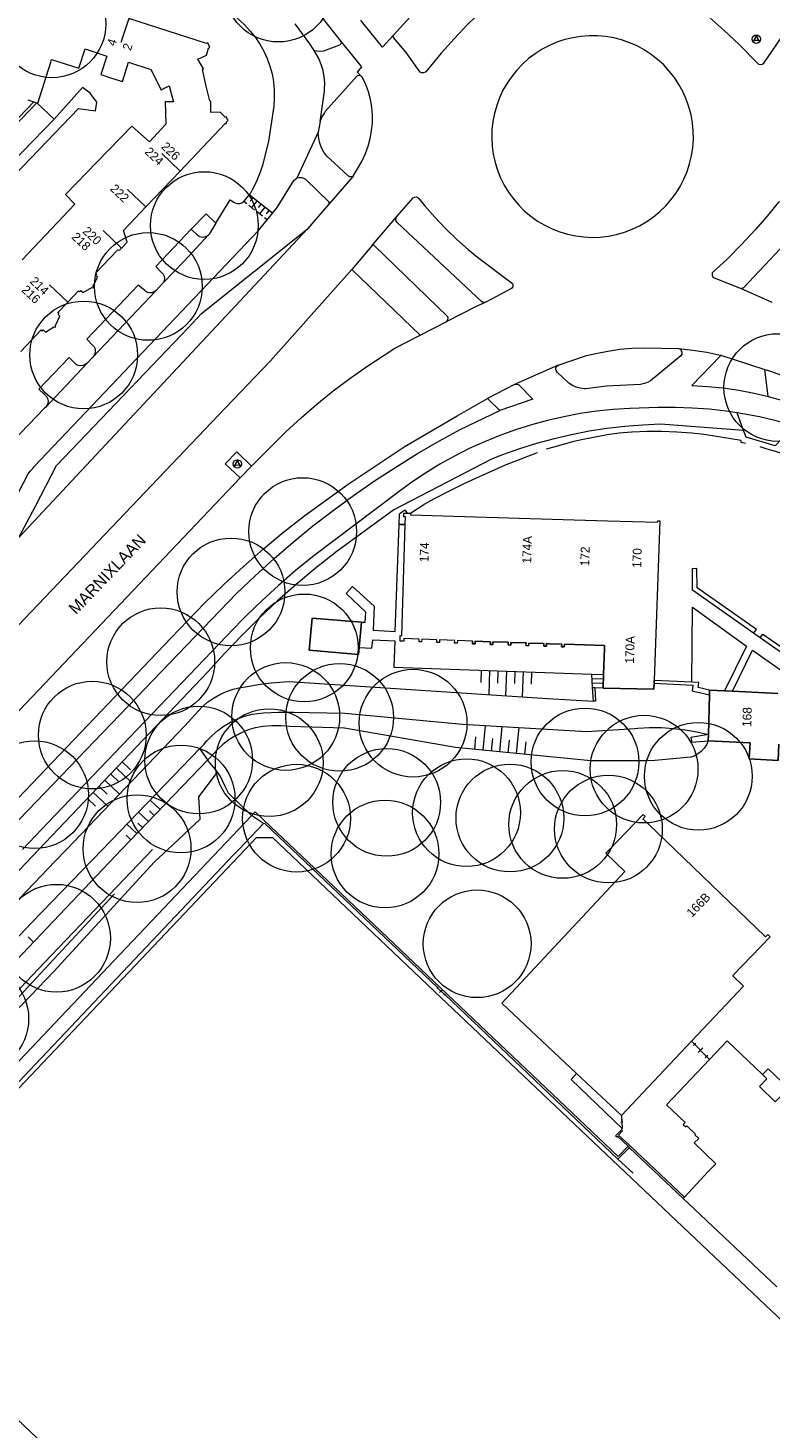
# Model space of a CAD drawing. Header units: metres. Extents: x 134994 to 136506, y 457393 to 459006.
# Tile 14 of 171: x 135112 to 135200, y 457731 to 457898. Entities that reach past the tile are written whole.
import ezdxf
from ezdxf.enums import TextEntityAlignment as Align

# ---------------------------------------------------------------- set-up
doc = ezdxf.new("R2010")
doc.units = ezdxf.units.M
for name, color, linetype, lineweight in [('B-WE-GR-BOOM-S', 250, 'Continuous', 13), ('B-WE-GW_TALUDLIJNEN', 251, 'Continuous', 5), ('B-WE-KG_BEBOUWING', 251, 'Continuous', 20), ('B-WE-KG_BEBOUWING TUSSENMUUR', 251, 'Continuous', 5), ('B-WE-KG_HUISNR', 251, 'Continuous', 5), ('B-WE-KG_ONDERGROND_REST', 251, 'Continuous', 5), ('B-WE-KG_STRAATNAAM', 251, 'Continuous', 5)]:
    doc.layers.add(name, color=color, linetype=linetype, lineweight=lineweight)
doc.styles.add('Styledgn000', font='dgn000.shx')

# ---------------------------------------------------------------- blocks, each defined once
blk = doc.blocks.new('SGR-BOOM_02')
blk.add_circle((0, 0), 6.4)

msp = doc.modelspace()

# ---------------------------------------------------------------- linework, layer by layer
at = {"layer": 'B-WE-GW_TALUDLIJNEN'}
for p, q in [((135165.36, 457821.31), (135165.31, 457819.85)), ((135165.36, 457821.31), (135165.31, 457819.85)), ((135166.36, 457821.27), (135166.26, 457818.41)), ((135166.36, 457821.27), (135166.26, 457818.41)), ((135167.36, 457821.24), (135167.31, 457819.78)), ((135167.36, 457821.24), (135167.31, 457819.78)), ((135168.36, 457821.2), (135168.26, 457818.27)), ((135168.36, 457821.2), (135168.26, 457818.27)), ((135169.36, 457821.17), (135169.31, 457819.71)), ((135169.36, 457821.17), (135169.31, 457819.71)), ((135170.36, 457821.13), (135170.25, 457818.14)), ((135170.36, 457821.13), (135170.25, 457818.14)), ((135171.36, 457821.09), (135171.3, 457819.64)), ((135171.36, 457821.09), (135171.3, 457819.64)), ((135165.6, 457811.79), (135165.88, 457814.73)), ((135165.6, 457811.79), (135165.88, 457814.73)), ((135167.59, 457811.6), (135167.88, 457814.62)), ((135167.59, 457811.6), (135167.88, 457814.62)), ((135164.6, 457811.89), (135164.75, 457813.39)), ((135164.6, 457811.89), (135164.75, 457813.39)), ((135166.59, 457811.7), (135166.74, 457813.2)), ((135166.59, 457811.7), (135166.74, 457813.2)), ((135168.58, 457811.5), (135168.73, 457813)), ((135168.58, 457811.5), (135168.73, 457813)), ((135169.58, 457811.41), (135169.88, 457814.5)), ((135169.58, 457811.41), (135169.88, 457814.5)), ((135170.57, 457811.31), (135170.72, 457812.81)), ((135170.57, 457811.31), (135170.72, 457812.81)), ((135122.06, 457809.67), (135123.8, 457808.02)), ((135122.06, 457809.67), (135123.8, 457808.02)), ((135122.64, 457800), (135131.94, 457809.67)), ((135122.64, 457800), (135131.94, 457809.67)), ((135122.74, 457810.4), (135123.71, 457809.48)), ((135122.74, 457810.4), (135123.71, 457809.48)), ((135120.68, 457808.22), (135122.41, 457806.57)), ((135120.68, 457808.22), (135122.41, 457806.57)), ((135121.37, 457808.95), (135122.33, 457808.03)), ((135121.37, 457808.95), (135122.33, 457808.03)), ((135119.3, 457806.77), (135121.03, 457805.13)), ((135119.3, 457806.77), (135121.03, 457805.13)), ((135119.99, 457807.5), (135120.95, 457806.58)), ((135119.99, 457807.5), (135120.95, 457806.58)), ((135118.61, 457806.05), (135119.57, 457805.14)), ((135118.61, 457806.05), (135119.57, 457805.14)), ((135126.54, 457804.05), (135125.97, 457804.59)), ((135126.54, 457804.05), (135125.97, 457804.59)), ((135127.23, 457804.77), (135126.07, 457805.88)), ((135127.23, 457804.77), (135126.07, 457805.88)), ((135127.92, 457805.49), (135127.35, 457806.04)), ((135127.92, 457805.49), (135127.35, 457806.04)), ((135124.46, 457801.89), (135123.29, 457803)), ((135124.46, 457801.89), (135123.29, 457803)), ((135125.15, 457802.61), (135124.59, 457803.14)), ((135125.15, 457802.61), (135124.59, 457803.14)), ((135125.85, 457803.33), (135124.68, 457804.44)), ((135125.85, 457803.33), (135124.68, 457804.44)), ((135123.77, 457801.16), (135123.21, 457801.69)), ((135123.77, 457801.16), (135123.21, 457801.69)), ((135044.35, 457717.48), (135122.64, 457800)), ((135112.21, 457789), (135111.57, 457789.61))]:
    msp.add_line(p, q, dxfattribs=at)
at = {"layer": 'B-WE-GW_TALUDLIJNEN', "flags": 128}
for points in [[(135192.34, 457812.91), (135192.12, 457812.45), (135191.84, 457812.03), (135191.5, 457811.66), (135191.1, 457811.35), (135190.66, 457811.1), (135190.27, 457810.96), (135185.99, 457810.56), (135184.95, 457810.53), (135178.39, 457810.55), (135162.33, 457812.11), (135149.12, 457814.43), (135142.65, 457814.63), (135141.58, 457814.7), (135140.51, 457814.69), (135139.45, 457814.6), (135138.53, 457814.45), (135137.7, 457814.2), (135136.89, 457813.88), (135136.12, 457813.48), (135135.38, 457813.01), (135134.7, 457812.48), (135134.06, 457811.89), (135133.65, 457811.45), (135132.89, 457810.65)], [(135192.34, 457812.91), (135192.12, 457812.45), (135191.84, 457812.03), (135191.5, 457811.66), (135191.1, 457811.35), (135190.66, 457811.1), (135190.27, 457810.96), (135185.99, 457810.56), (135184.95, 457810.53), (135178.39, 457810.55), (135162.33, 457812.11), (135149.12, 457814.43), (135142.65, 457814.63), (135141.58, 457814.7), (135140.51, 457814.69), (135139.45, 457814.6), (135138.53, 457814.45), (135137.7, 457814.2), (135136.89, 457813.88), (135136.12, 457813.48), (135135.38, 457813.01), (135134.7, 457812.48), (135134.06, 457811.89), (135133.65, 457811.45), (135132.89, 457810.65)], [(135132.89, 457810.65), (135131.94, 457809.67)], [(135132.89, 457810.65), (135131.94, 457809.67)]]:
    msp.add_lwpolyline(points, dxfattribs=at)
at = {"layer": 'B-WE-KG_BEBOUWING', "flags": 128}
for points in [[(135110.68, 457859.17), (135113.1, 457861.72), (135113.24, 457861.57), (135113.36, 457861.73), (135113.61, 457861.47), (135114.63, 457862.08), (135114.81, 457862.06), (135114.81, 457862.26), (135115.34, 457863.35), (135115.11, 457863.57), (135115.23, 457863.7), (135115.1, 457863.8), (135116.27, 457865.02), (135117.55, 457866.36), (135117.67, 457866.25), (135117.84, 457866.41), (135118.09, 457866.17), (135119.13, 457866.78), (135119.32, 457866.74), (135119.3, 457866.93), (135119.8, 457867.98), (135119.58, 457868.21), (135119.72, 457868.36), (135119.59, 457868.49), (135122.23, 457871.24), (135122.41, 457871.21), (135122.64, 457871.45), (135123.31, 457872.16), (135122.89, 457873.52), (135125.55, 457876.33), (135129.61, 457880.6), (135134.96, 457886.26), (135135.14, 457886.23), (135135.14, 457886.45), (135135.32, 457886.66), (135135.15, 457886.81), (135135.16, 457887.01), (135134.98, 457886.99), (135134.37, 457887.6), (135133.28, 457887.57), (135133.27, 457888.91), (135133.13, 457888.94), (135132.72, 457890.7), (135132.26, 457892.68), (135132.37, 457892.73), (135131.73, 457893.91), (135132.76, 457894.37), (135132.98, 457895.2), (135133.15, 457895.26), (135132.9, 457895.84), (135132.75, 457895.76), (135123.51, 457898.73)], [(135111.52, 457889.06), (135112.23, 457888.83), (135112.71, 457888.67), (135114.24, 457893.53), (135114.35, 457893.87), (135117.6, 457892.81), (135118.33, 457895.1), (135120.9, 457894.26), (135120.19, 457892.05), (135121.35, 457891.67), (135122.76, 457891.22), (135123.49, 457893.52), (135126.15, 457892.65), (135127.36, 457890.25), (135128.3, 457890.72), (135128.56, 457889.82), (135128.84, 457888.84), (135127.85, 457888.84), (135127.92, 457886.18), (135125.98, 457884.07), (135123.87, 457885.93), (135119.78, 457881.71), (135116.01, 457877.81), (135117.09, 457876.68), (135110.84, 457870.05)], [(135164.34, 457824.77), (135162.54, 457824.83), (135162.52, 457824.51), (135162.22, 457824.52), (135162.23, 457824.84), (135160.42, 457824.91), (135160.4, 457824.59), (135160.1, 457824.6), (135160.11, 457824.92), (135158.31, 457824.98), (135158.3, 457824.66), (135157.99, 457824.67), (135158, 457824.99), (135156.18, 457825.06), (135156.17, 457824.75), (135155.74, 457824.75), (135155.76, 457825.41), (135155.96, 457825.4), (135156.35, 457838.61), (135156.38, 457839.51), (135156.18, 457839.51), (135156.19, 457839.96), (135156.58, 457839.95), (135156.96, 457839.94), (135156.96, 457839.76), (135164.7, 457839.52), (135173.81, 457839.25), (135180.37, 457839.05), (135186.33, 457838.87), (135186.34, 457839.04), (135186.58, 457839.04), (135185.92, 457820.08), (135185.9, 457819.76), (135185.92, 457820.08)], [(135180.6, 457800), (135184.59, 457804.15), (135184.84, 457803.91), (135184.58, 457803.63), (135184.84, 457803.91), (135184.59, 457804.15), (135180.6, 457800), (135180.16, 457799.55), (135182.43, 457797.37), (135167.82, 457781.73), (135176.7, 457773.39), (135182.03, 457768.39), (135190.36, 457777.23), (135196.53, 457783.75), (135195.24, 457785), (135195.3, 457785.07), (135199.69, 457789.63), (135199.41, 457789.89), (135199.15, 457789.62), (135188.35, 457800), (135186.18, 457802.09), (135184.58, 457803.63), (135186.18, 457802.09), (135188.35, 457800)], [(135201.87, 457771.66), (135199.45, 457773.95), (135198.78, 457773.27), (135194.57, 457777.29), (135192.48, 457775.07), (135187.38, 457769.67), (135189.58, 457767.56), (135189.35, 457767.34), (135189.67, 457767.05), (135189.8, 457767.16), (135190.82, 457766.18), (135190.74, 457766.11), (135191.21, 457765.66), (135190.66, 457765.15), (135193.22, 457762.66), (135192.38, 457761.77), (135189.51, 457758.7), (135189.37, 457758.55), (135200.47, 457748.05)], [(135201.87, 457771.66), (135201.58, 457771.36), (135200.3, 457770.03), (135198.42, 457771.83), (135199.31, 457772.76), (135198.78, 457773.27)]]:
    msp.add_lwpolyline(points, dxfattribs=at)
for points in [[(135110.91, 457882.87), (135108.92, 457880.81), (135106.91, 457882.76), (135108.92, 457884.85), (135112.61, 457888.7), (135114.67, 457886.75)], [(135151.15, 457826.99), (135145.31, 457827.47), (135144.94, 457823.69), (135150.78, 457823.15), (135150.86, 457824), (135150.78, 457823.15), (135144.94, 457823.69), (135145.31, 457827.47)], [(135173.48, 457824.45), (135173.12, 457824.46), (135173.11, 457824.14), (135172.8, 457824.15), (135172.81, 457824.47), (135171.01, 457824.53), (135171, 457824.21), (135170.69, 457824.22), (135170.7, 457824.54), (135168.89, 457824.61), (135168.88, 457824.29), (135168.57, 457824.3), (135168.58, 457824.62), (135166.77, 457824.68), (135166.76, 457824.36), (135166.45, 457824.37), (135166.46, 457824.69), (135164.65, 457824.76), (135164.64, 457824.44), (135164.33, 457824.45), (135164.34, 457824.77), (135164.33, 457824.45), (135164.64, 457824.44), (135164.65, 457824.76), (135166.46, 457824.69), (135166.45, 457824.37), (135166.76, 457824.36), (135166.77, 457824.68), (135168.58, 457824.62), (135168.57, 457824.3), (135168.88, 457824.29), (135168.89, 457824.61), (135170.7, 457824.54), (135170.69, 457824.22), (135171, 457824.21), (135171.01, 457824.53), (135172.81, 457824.47), (135172.8, 457824.15), (135173.11, 457824.14), (135173.12, 457824.46), (135173.48, 457824.45), (135174.93, 457824.4), (135174.92, 457824.07), (135175.24, 457824.06), (135175.25, 457824.38), (135180.03, 457824.22), (135175.25, 457824.38), (135175.24, 457824.06), (135174.92, 457824.07), (135174.93, 457824.4)], [(135179.86, 457819.22), (135179.86, 457819.17), (135185.88, 457819.04), (135185.9, 457819.76), (135185.88, 457819.04), (135179.86, 457819.17)], [(135200.63, 457810.58), (135197.2, 457810.76), (135197.3, 457812.67), (135197.2, 457810.76), (135200.63, 457810.58), (135200.73, 457812.51)]]:
    msp.add_lwpolyline(points, close=True, dxfattribs=at)
at = {"layer": 'B-WE-KG_BEBOUWING'}
for points in [[(135150.86, 457824), (135151.15, 457826.99)], [(135180.02, 457823.89), (135179.91, 457820.8), (135179.86, 457819.22), (135179.91, 457820.8), (135180.02, 457823.89), (135180.03, 457824.22)]]:
    msp.add_lwpolyline(points, close=True, dxfattribs=at)
msp.add_lwpolyline([(135200.61, 457818.55), (135195.23, 457818.8), (135194.28, 457818.85), (135192.5, 457818.93), (135192.48, 457818.35), (135192.36, 457813.65), (135192.34, 457812.91), (135197.3, 457812.67), (135192.34, 457812.91), (135192.36, 457813.65), (135192.48, 457818.35), (135192.5, 457818.93), (135194.28, 457818.85), (135195.23, 457818.8), (135200.61, 457818.55)], dxfattribs=at)
at = {"layer": 'B-WE-KG_BEBOUWING TUSSENMUUR'}
for p, q in [((135123.51, 457898.73), (135122.59, 457895.88)), ((135129.61, 457880.6), (135127.43, 457882.67)), ((135125.55, 457876.33), (135123.38, 457878.39)), ((135122.64, 457871.45), (135120.46, 457873.52)), ((135116.27, 457865.02), (135114.09, 457867.09))]:
    msp.add_line(p, q, dxfattribs=at)
at = {"layer": 'B-WE-KG_ONDERGROND_REST'}
for p, q in [((135146.47, 457898.81), (135148.74, 457895.96)), ((135146.24, 457886.48), (135146.02, 457885.23)), ((135146.02, 457885.23), (135143.49, 457879.74)), ((135150.15, 457880.01), (135147.31, 457876.7)), ((135140.61, 457875.55), (135137.8, 457877.78)), ((135137.53, 457876.71), (135137.18, 457876.99)), ((135138.46, 457875.97), (135137.76, 457876.53)), ((135138.27, 457877.41), (135137.95, 457877.02)), ((135138.73, 457877.04), (135138.11, 457876.25)), ((135139.2, 457876.66), (135138.89, 457876.27)), ((135139.67, 457876.29), (135139.05, 457875.51)), ((135147.28, 457876.66), (135144.75, 457873.72)), ((135147.31, 457876.7), (135147.28, 457876.66)), ((135139.4, 457875.23), (135138.7, 457875.79)), ((135139.98, 457874.77), (135139.63, 457875.05)), ((135140.14, 457875.92), (135139.82, 457875.53)), ((135152.37, 457871.72), (135155.35, 457875.18)), ((135110.46, 457837.06), (135144.75, 457873.72)), ((135152.37, 457871.72), (135149.99, 457868.91)), ((135158.14, 457861.12), (135149.99, 457868.91)), ((135119.25, 457858.5), (135126.76, 457866.42)), ((135127.49, 457867.22), (135126.76, 457866.42)), ((135127.58, 457867.33), (135127.49, 457867.22)), ((135196.26, 457866.64), (135196.24, 457866.65)), ((135196.26, 457866.64), (135199.88, 457865.01)), ((135158.14, 457861.12), (135161.3, 457862.74)), ((135119.25, 457858.5), (135118.56, 457857.78)), ((135193.97, 457858.68), (135199.07, 457857.04)), ((135113.62, 457852.51), (135118.56, 457857.78)), ((135174.5, 457857.55), (135169.32, 457855.24)), ((135199.46, 457853.83), (135199.07, 457857.04)), ((135169.32, 457855.24), (135166.12, 457853.56)), ((135167.57, 457852.14), (135166.12, 457853.56)), ((135171.52, 457853.49), (135167.57, 457852.14)), ((135199.46, 457853.83), (135201.04, 457853.4)), ((135196.52, 457849.77), (135195.76, 457851.88)), ((135136.76, 457844.14), (135138.1, 457845.55)), ((135155.61, 457838.6), (135155.66, 457839.89)), ((135156.34, 457840.32), (135155.66, 457839.89)), ((135156.34, 457840.32), (135156.58, 457839.95)), ((135156.35, 457838.61), (135155.61, 457838.6)), ((135155.8, 457838.57), (135155.8, 457838.64)), ((135155.8, 457838.6), (135156.17, 457838.61)), ((135155.98, 457838.53), (135155.98, 457838.68)), ((135156.17, 457838.57), (135156.17, 457838.65)), ((135190.79, 457833.35), (135190.45, 457833.37)), ((135190.79, 457833.35), (135190.45, 457833.37)), ((135198.52, 457825.14), (135197.72, 457825.7)), ((135198.52, 457825.14), (135197.72, 457825.7)), ((135178.61, 457819.26), (135178.53, 457820.84)), ((135178.53, 457820.84), (135179.91, 457820.8)), ((135178.61, 457819.26), (135178.53, 457820.84)), ((135178.53, 457820.84), (135179.91, 457820.8)), ((135178.56, 457820.32), (135179.89, 457820.27)), ((135178.56, 457820.32), (135179.89, 457820.27)), ((135178.58, 457819.79), (135179.88, 457819.75)), ((135178.58, 457819.79), (135179.88, 457819.75)), ((135190.37, 457819.87), (135185.92, 457820.08)), ((135190.37, 457819.87), (135185.92, 457820.08)), ((135178.7, 457817.62), (135178.61, 457819.26)), ((135178.61, 457819.26), (135178.87, 457819.25)), ((135178.7, 457817.62), (135178.61, 457819.26)), ((135178.61, 457819.26), (135178.87, 457819.25)), ((135178.87, 457819.25), (135179.86, 457819.22)), ((135178.87, 457819.25), (135179.86, 457819.22)), ((135192.48, 457818.35), (135190.43, 457818.8)), ((135192.48, 457818.35), (135190.43, 457818.8)), ((135133.79, 457809.55), (135133, 457810.49)), ((135133.79, 457809.55), (135133, 457810.49)), ((135134.88, 457807.63), (135134.41, 457808.69)), ((135134.88, 457807.63), (135134.41, 457808.69)), ((135121.83, 457794.73), (135103.26, 457774.78)), ((135160.09, 457783.49), (135160.25, 457783.66)), ((135160.17, 457783.57), (135161.02, 457782.77)), ((135160.17, 457783.57), (135161.02, 457782.78)), ((135160.43, 457783), (135160.75, 457783.34)), ((135160.94, 457782.69), (135161.1, 457782.86)), ((135190.36, 457777.23), (135192.48, 457775.07)), ((135190.57, 457776.73), (135190.86, 457777.01)), ((135190.71, 457776.87), (135192.12, 457775.43)), ((135191.13, 457775.87), (135191.71, 457776.43)), ((135191.98, 457775.29), (135192.27, 457775.57)), ((135182.03, 457768.39), (135182.12, 457766.86)), ((135181.97, 457767.62), (135182.18, 457767.63)), ((135182.01, 457767.89), (135182.11, 457767.89)), ((135182.02, 457766.71), (135182.12, 457766.86)), ((135182.02, 457766.71), (135182.16, 457766.57)), ((135182.04, 457767.36), (135182.14, 457767.36)), ((135182.06, 457767.89), (135182.09, 457767.36))]:
    msp.add_line(p, q, dxfattribs=at)
at = {"layer": 'B-WE-KG_ONDERGROND_REST', "flags": 128}
for points in [[(135190.52, 457908.04), (135185.59, 457904.56), (135185.56, 457904.31), (135185.62, 457904.1), (135185.74, 457903.93), (135186.58, 457903.36), (135188.71, 457901.85), (135190.6, 457900.39), (135192.44, 457898.87), (135194.23, 457897.29), (135195.97, 457895.66), (135198.27, 457893.33), (135198.36, 457893.29), (135198.56, 457893.26), (135198.76, 457893.31), (135198.92, 457893.43), (135202.23, 457898.2)], [(135117.08, 457906.63), (135134.89, 457899.66), (135135.49, 457899.4), (135136.05, 457899.07), (135136.23, 457898.93), (135137.29, 457897.91), (135137.95, 457897.22), (135138.55, 457896.47), (135139.09, 457895.68), (135139.56, 457894.84), (135139.96, 457893.97), (135140.28, 457893.07), (135140.53, 457892.14), (135140.7, 457891.2), (135140.79, 457890.24), (135140.8, 457889.28), (135140.73, 457888.32), (135140.11, 457884.13), (135139.38, 457881.24), (135139.05, 457880.25), (135138.65, 457879.28), (135138.18, 457878.35), (135137.92, 457877.91)], [(135164.75, 457907.32), (135169.85, 457904.01), (135169.91, 457903.88), (135169.93, 457903.69), (135169.87, 457903.51), (135169.74, 457903.36), (135168.88, 457902.66), (135167.11, 457901.16), (135165.4, 457899.6), (135163.75, 457897.99), (135162.16, 457896.32), (135160.62, 457894.6), (135158.8, 457892.38), (135158.72, 457892.33), (135158.52, 457892.26), (135158.31, 457892.26), (135158.11, 457892.34), (135156.46, 457894.68), (135154.94, 457896.48), (135154.9, 457896.63), (135154.95, 457896.75)], [(135154.95, 457896.75), (135164.51, 457907.28), (135164.62, 457907.34), (135164.75, 457907.32)], [(135145.55, 457894.92), (135145.03, 457895.72), (135143.27, 457898.08)], [(135154.95, 457896.75), (135153.65, 457895.31), (135151.32, 457898.19), (135151.09, 457898.54)], [(135169.62, 457892.6), (135169, 457891.84), (135168.45, 457891.04), (135167.96, 457890.19), (135167.55, 457889.3), (135167.21, 457888.38), (135166.95, 457887.44), (135166.76, 457886.48), (135166.65, 457885.51), (135166.63, 457884.53), (135166.68, 457883.55), (135166.81, 457882.59), (135167.02, 457881.63), (135167.31, 457880.7), (135167.67, 457879.79), (135168.11, 457878.91), (135168.62, 457878.08), (135169.19, 457877.28), (135169.83, 457876.54), (135170.52, 457875.85), (135171.27, 457875.22), (135172.07, 457874.66), (135172.91, 457874.16), (135173.79, 457873.73), (135174.7, 457873.37), (135175.64, 457873.09), (135176.6, 457872.89), (135177.57, 457872.77), (135178.54, 457872.72), (135179.52, 457872.76), (135180.49, 457872.87), (135181.45, 457873.07), (135182.39, 457873.34), (135183.3, 457873.69), (135184.19, 457874.11), (135185.03, 457874.6), (135185.83, 457875.16), (135186.59, 457875.79), (135187.29, 457876.47), (135187.89, 457877.16), (135188.48, 457877.94), (135189, 457878.77), (135189.45, 457879.64), (135189.83, 457880.54), (135190.13, 457881.47), (135190.36, 457882.42), (135190.51, 457883.39), (135190.57, 457884.36), (135190.56, 457885.34), (135190.47, 457886.31), (135190.3, 457887.28), (135190.05, 457888.22), (135189.73, 457889.15), (135189.33, 457890.04), (135188.86, 457890.9), (135188.32, 457891.71), (135187.71, 457892.48), (135187.05, 457893.2), (135186.33, 457893.86), (135185.55, 457894.46), (135184.73, 457894.99), (135183.88, 457895.46), (135182.98, 457895.85), (135182.05, 457896.17), (135181.11, 457896.41), (135180.14, 457896.58), (135179.17, 457896.66), (135178.19, 457896.67), (135177.22, 457896.6), (135176.25, 457896.44), (135175.3, 457896.21), (135174.37, 457895.9), (135173.47, 457895.52), (135172.61, 457895.06), (135171.78, 457894.54), (135171, 457893.95), (135170.27, 457893.29), (135169.62, 457892.6)], [(135145.55, 457894.92), (135145.85, 457894.87), (135146.27, 457894.86), (135146.68, 457894.88), (135148.57, 457895.58), (135148.73, 457895.77), (135148.77, 457895.87), (135148.74, 457895.96)], [(135146.24, 457886.48), (135146.76, 457890.07), (135146.78, 457890.31), (135146.8, 457891.06), (135146.73, 457891.81), (135146.59, 457892.54), (135146.37, 457893.26), (135146.08, 457893.95), (135145.55, 457894.92)], [(135148.74, 457895.96), (135151.14, 457892.99), (135150.63, 457892.34), (135151.15, 457891.85)], [(135151.15, 457891.85), (135151.05, 457891.91), (135150.86, 457891.95), (135150.66, 457891.91), (135146.84, 457887.67), (135146.75, 457887.53), (135146.45, 457887.03), (135146.24, 457886.48)], [(135150.15, 457880.01), (135151.21, 457881.74), (135151.64, 457882.68), (135151.96, 457883.56), (135152.2, 457884.46), (135152.36, 457885.38), (135152.45, 457886.31), (135152.45, 457887.24), (135152.38, 457888.17), (135152.22, 457889.1), (135151.99, 457890), (135151.68, 457890.88), (135151.27, 457891.71), (135151.15, 457891.85)], [(135099.47, 457873.64), (135106, 457880.49), (135107.42, 457880.56), (135109.07, 457879.18), (135117.55, 457888.02), (135119.57, 457887.77), (135119.71, 457888.78), (135118.93, 457889.85), (135118.02, 457890.54), (135114.67, 457886.75)], [(135112.23, 457888.83), (135108.66, 457885.1)], [(135150.15, 457880.01), (135149.97, 457879.93), (135149.78, 457879.93), (135149.63, 457879.99), (135147.94, 457881.52), (135147.05, 457882.38), (135146.7, 457882.85), (135146.42, 457883.36), (135146.21, 457883.91), (135146.08, 457884.48), (135146.02, 457885.06), (135146.02, 457885.23)], [(135139.95, 457874.79), (135141.14, 457876.27), (135143.11, 457879.46), (135143.32, 457879.65), (135143.49, 457879.74)], [(135147.31, 457876.7), (135147.33, 457876.82), (135147.27, 457876.93), (135144.53, 457879.58), (135144.32, 457879.71), (135144.05, 457879.8), (135143.76, 457879.81), (135143.49, 457879.74)], [(135137.17, 457877), (135137.92, 457877.91)], [(135133.86, 457874.42), (135135.54, 457877.19), (135135.98, 457876.91), (135136.15, 457876.81), (135136.42, 457876.74), (135136.69, 457876.75), (135136.95, 457876.84), (135137.17, 457877)], [(135155.35, 457875.18), (135157.31, 457877.43), (135157.49, 457877.51), (135157.68, 457877.52), (135157.86, 457877.44), (135157.96, 457877.35), (135158.63, 457876.5), (135159.85, 457875.11), (135161.12, 457873.77), (135162.46, 457872.48), (135163.84, 457871.26), (135164.93, 457870.37), (135169.1, 457867.25), (135169.14, 457867.05), (135169.11, 457866.85), (135169.01, 457866.68), (135168.91, 457866.59), (135165.91, 457865.04)], [(135203.38, 457874.24), (135201.31, 457876.76), (135201.22, 457876.84), (135201.04, 457876.92), (135200.84, 457876.93), (135200.65, 457876.85), (135199.54, 457875.49), (135197.94, 457873.66), (135196.29, 457871.88), (135194.58, 457870.15), (135192.82, 457868.49), (135192.79, 457868.4), (135192.8, 457868.2), (135192.89, 457868.03), (135193.04, 457867.9), (135196.24, 457866.65)], [(135108.2, 457838.2), (135111.57, 457844.63), (135111.84, 457844.99), (135112.11, 457845.28), (135112.27, 457845.49), (135138.94, 457873.54), (135139.95, 457874.79)], [(135133.86, 457874.42), (135132.69, 457875.53), (135130.93, 457873.69)], [(135133.86, 457874.42), (135133.05, 457873.1), (135132.99, 457873.04)], [(135165.91, 457865.04), (135165.73, 457864.99), (135165.54, 457865.03), (135165.4, 457865.12), (135155.39, 457874.49), (135155.28, 457874.66), (135155.24, 457874.86), (135155.28, 457875.06), (135155.35, 457875.18)], [(135110.46, 457837.06), (135112.42, 457840.8), (135114.92, 457845.6), (135121.98, 457852.99), (135130.59, 457862.03), (135132.14, 457863.66), (135144.75, 457873.72)], [(135130.93, 457873.69), (135126.71, 457869.26), (135127.42, 457868.56), (135127.6, 457868.36), (135127.71, 457868.11), (135127.74, 457867.84), (135127.7, 457867.57), (135127.58, 457867.33)], [(135127.58, 457867.33), (135130.04, 457869.85), (135132.99, 457873.04)], [(135130.93, 457873.69), (135131.66, 457872.99), (135131.71, 457872.95), (135131.96, 457872.82), (135132.23, 457872.76), (135132.51, 457872.78), (135132.77, 457872.87), (135132.99, 457873.04)], [(135203.38, 457874.24), (135203.42, 457874.12), (135203.39, 457874), (135196.52, 457866.71), (135196.4, 457866.64), (135196.26, 457866.64)], [(135161.3, 457862.74), (135161.41, 457862.93), (135161.43, 457863.15), (135161.41, 457863.29), (135152.66, 457871.74), (135152.61, 457871.78), (135152.48, 457871.79), (135152.37, 457871.72)], [(135084.99, 457800), (135134.12, 457851.57), (135140.34, 457858.07), (135149.99, 457868.91)], [(135126.76, 457866.42), (135126.54, 457866.25), (135126.29, 457866.15), (135126.01, 457866.13), (135125.74, 457866.19), (135125.5, 457866.32), (135125.37, 457866.44), (135124.63, 457867.03), (135118.52, 457860.64), (135119.22, 457859.93), (135119.4, 457859.71), (135119.51, 457859.46), (135119.54, 457859.18), (135119.49, 457858.9), (135119.37, 457858.65), (135119.25, 457858.5)], [(135165.91, 457865.04), (135164.77, 457864.49), (135161.3, 457862.74)], [(135138.1, 457845.55), (135140.42, 457847.89), (135142.18, 457849.62), (135144, 457851.3), (135145.86, 457852.91), (135147.78, 457854.47), (135149.75, 457855.96), (135151.77, 457857.38), (135153.83, 457858.74), (135155.1, 457859.54), (135158.14, 457861.12)], [(135188.83, 457859.53), (135189, 457859.43), (135189.14, 457859.27), (135189.2, 457859.07), (135189.19, 457858.85), (135189.1, 457858.66), (135185.46, 457855.69), (135185.19, 457855.53), (135184.76, 457855.35), (135184.3, 457855.25), (135180.27, 457855.03), (135177.8, 457854.73), (135177.64, 457854.73), (135177.14, 457854.79), (135176.66, 457854.92), (135176.2, 457855.12), (135175.79, 457855.4), (135174.39, 457856.71), (135174.31, 457856.83), (135174.24, 457857.02), (135174.25, 457857.23), (135174.34, 457857.41), (135174.5, 457857.55)], [(135174.5, 457857.55), (135177.88, 457858.67), (135178.98, 457858.94), (135180.4, 457859.22), (135181.83, 457859.43), (135183.28, 457859.55), (135184.73, 457859.6), (135188.83, 457859.53)], [(135188.83, 457859.53), (135190.51, 457859.34), (135192.17, 457859.07), (135193.97, 457858.68)], [(135118.56, 457857.78), (135118.34, 457857.6), (135118.08, 457857.49), (135117.8, 457857.46), (135117.52, 457857.51), (135117.27, 457857.63), (135117.13, 457857.74), (135116.42, 457858.43), (135112.84, 457854.69), (135113.56, 457854.02), (135113.75, 457853.81), (135113.88, 457853.56), (135113.93, 457853.28), (135113.9, 457853), (135113.79, 457852.73), (135113.62, 457852.51)], [(135193.97, 457858.68), (135193.88, 457858.67), (135193.75, 457858.6), (135190.38, 457855.13), (135192.25, 457855.02), (135194.11, 457854.83), (135195.96, 457854.56), (135197.8, 457854.22), (135199.46, 457853.83)], [(135199.07, 457857.04), (135199.75, 457856.82), (135203.1, 457855.58)], [(135171.52, 457853.49), (135169.83, 457855.19), (135169.63, 457855.26), (135169.41, 457855.26), (135169.32, 457855.24)], [(135104.51, 457800), (135128.55, 457825.14), (135132.52, 457829.26), (135134.8, 457831.47), (135137.13, 457833.61), (135139.52, 457835.7), (135141.95, 457837.73), (135144.44, 457839.69), (135149.56, 457843.42), (135156.21, 457847.82), (135162.5, 457851.51), (135166.12, 457853.56)], [(135107.07, 457800), (135109.54, 457802.59), (135136.35, 457830.44), (135138.53, 457832.53), (135140.77, 457834.56), (135143.05, 457836.53), (135145.39, 457838.44), (135147.78, 457840.29), (135150.22, 457842.07), (135152.7, 457843.79), (135155.23, 457845.44), (135157.8, 457847.03), (135160.41, 457848.54), (135162.86, 457849.89), (135167.57, 457852.14)], [(135113.62, 457852.51), (135113.52, 457852.43), (135110.66, 457849.48), (135110.45, 457849.28)], [(135195.76, 457851.88), (135194.45, 457852.08), (135192.44, 457852.3), (135190.42, 457852.45), (135188.4, 457852.52), (135186.38, 457852.51), (135183.01, 457852.41), (135181.04, 457852.28), (135179.07, 457852.08), (135177.11, 457851.79), (135175.17, 457851.42), (135173.24, 457850.98), (135171.33, 457850.46), (135169.45, 457849.86), (135167.58, 457849.19), (135165.75, 457848.44), (135163.95, 457847.62), (135162.19, 457846.72), (135160.46, 457845.76), (135158.77, 457844.72), (135157.13, 457843.62), (135155.46, 457842.4), (135145.33, 457834.75), (135143.28, 457833.09), (135141.28, 457831.37), (135139.34, 457829.59), (135137.45, 457827.75), (135136.9, 457827.2), (135113.9, 457803.16), (135110.89, 457800)], [(135202.34, 457850.39), (135200.41, 457850.92), (135198.44, 457851.39), (135196.45, 457851.77), (135195.76, 457851.88)], [(135196.52, 457849.77), (135186.68, 457850.51), (135184.55, 457850.42), (135182.42, 457850.25), (135180.3, 457850.01), (135178.19, 457849.68), (135176.09, 457849.28), (135174.02, 457848.79), (135171.95, 457848.23), (135169.92, 457847.59), (135167.91, 457846.88), (135166.58, 457846.36), (135155.01, 457840.34), (135148.25, 457835.45), (135145.67, 457833.4), (135143.4, 457831.49), (135141.19, 457829.53), (135139.03, 457827.51), (135136.93, 457825.43), (135134.88, 457823.29), (135132.9, 457821.1), (135112.82, 457800)], [(135196.77, 457848.24), (135196.23, 457848.37), (135196.26, 457848.59), (135191.86, 457849.29), (135190.39, 457849.45), (135188.59, 457849.58), (135186.8, 457849.65), (135185.05, 457849.66), (135183.29, 457849.59), (135183.21, 457849.58), (135181.77, 457849.45), (135180.33, 457849.25), (135178.9, 457849), (135177.48, 457848.72), (135176.38, 457848.47), (135173.82, 457847.75), (135173.1, 457847.55)], [(135201.04, 457848.73), (135200.29, 457847.96), (135196.83, 457848.97), (135196.53, 457849.77), (135196.52, 457849.77)], [(135198.52, 457825.14), (135198.83, 457825.59), (135200.98, 457824.08), (135208.12, 457831.68), (135223.43, 457832.97), (135220.23, 457836.08), (135219.12, 457837.13), (135217.97, 457838.14), (135216.78, 457839.09), (135215.35, 457840.17), (135213.87, 457841.2), (135212.39, 457842.15), (135210.85, 457843.04), (135209.31, 457843.84), (135207.78, 457844.54), (135207.51, 457844.66), (135205.81, 457845.35), (135204.11, 457846.02), (135202.9, 457846.46), (135201.68, 457846.87), (135200.45, 457847.25), (135199.21, 457847.6), (135198.5, 457847.83)], [(135138.1, 457845.55), (135136.33, 457847.24), (135134.98, 457845.81), (135136.76, 457844.14)], [(135156.96, 457839.94), (135158.69, 457841.05), (135159.75, 457841.66), (135161.53, 457842.59), (135163.34, 457843.47), (135165.18, 457844.32), (135167.03, 457845.15), (135168.27, 457845.68), (135172.04, 457847.17)], [(135136.76, 457844.14), (135094.76, 457800)], [(135151.15, 457826.99), (135151.6, 457827), (135151.65, 457828.19), (135149.32, 457830.4), (135150.09, 457831.23), (135152.65, 457828.89), (135152.54, 457826.04), (135155.14, 457825.91), (135155.61, 457838.6)], [(135197.72, 457825.7), (135190.47, 457830.8), (135190.45, 457833.37)], [(135197.72, 457825.7), (135190.47, 457830.8), (135190.45, 457833.37)], [(135197.72, 457825.7), (135198.05, 457826.15), (135191.02, 457831.09), (135191, 457833.38), (135190.79, 457833.35)], [(135197.72, 457825.7), (135198.05, 457826.15), (135191.02, 457831.09), (135191, 457833.38), (135190.79, 457833.35)], [(135224.27, 457832.61), (135208.37, 457831.15), (135201.05, 457823.36), (135198.52, 457825.14)], [(135224.27, 457832.61), (135208.37, 457831.15), (135201.05, 457823.36), (135198.52, 457825.14)], [(135190.37, 457819.87), (135190.45, 457828.78), (135196.9, 457824.14), (135194.28, 457818.85)], [(135190.37, 457819.87), (135190.45, 457828.78), (135196.9, 457824.14), (135194.28, 457818.85)], [(135150.86, 457824), (135152.39, 457823.91), (135152.5, 457824.92), (135155.13, 457824.78), (135155.01, 457821.68), (135178.53, 457820.84)], [(135150.86, 457824), (135152.39, 457823.91), (135152.5, 457824.92), (135155.13, 457824.78), (135155.01, 457821.68), (135178.53, 457820.84)], [(135195.23, 457818.8), (135197.59, 457823.67), (135201.3, 457821.06)], [(135195.23, 457818.8), (135197.59, 457823.67), (135201.3, 457821.06)], [(135116.12, 457800), (135130.18, 457814.69), (135132.21, 457816.93), (135132.87, 457817.49), (135133.58, 457817.98), (135134.33, 457818.41), (135135.12, 457818.76), (135135.93, 457819.04), (135136.77, 457819.24), (135137.37, 457819.34), (135138.89, 457819.61), (135140.42, 457819.81), (135141.96, 457819.93), (135142.56, 457819.95), (135173.24, 457817.95), (135178.7, 457817.62)], [(135116.12, 457800), (135130.18, 457814.69), (135132.21, 457816.93), (135132.87, 457817.49), (135133.58, 457817.98), (135134.33, 457818.41), (135135.12, 457818.76), (135135.93, 457819.04), (135136.77, 457819.24), (135137.37, 457819.34), (135138.89, 457819.61), (135140.42, 457819.81), (135141.96, 457819.93), (135142.56, 457819.95), (135173.24, 457817.95), (135178.7, 457817.62)], [(135185.9, 457819.76), (135190.5, 457819.54), (135190.43, 457818.8)], [(135185.9, 457819.76), (135190.5, 457819.54), (135190.43, 457818.8)], [(135192.5, 457818.93), (135191.13, 457819.23), (135191.2, 457819.83), (135190.37, 457819.87)], [(135192.5, 457818.93), (135191.13, 457819.23), (135191.2, 457819.83), (135190.37, 457819.87)], [(135178.87, 457819.25), (135178.95, 457817.61), (135178.7, 457817.62)], [(135178.87, 457819.25), (135178.95, 457817.61), (135178.7, 457817.62)], [(135131.96, 457812.01), (135132.45, 457812.53), (135132.77, 457812.91), (135133.41, 457813.56), (135134.09, 457814.15), (135134.83, 457814.68), (135135.61, 457815.14), (135136.43, 457815.53), (135137.27, 457815.85), (135138.15, 457816.09), (135139.51, 457816.22), (135141.31, 457816.31), (135143.12, 457816.33), (135144.92, 457816.27), (135149.17, 457816.2), (135163.14, 457814.9), (135177.89, 457814.02), (135183.61, 457814.39), (135183.96, 457814.42), (135185.37, 457814.49), (135186.78, 457814.48), (135188.19, 457814.39), (135189.59, 457814.22), (135190.98, 457813.98), (135192.36, 457813.65)], [(135131.96, 457812.01), (135132.45, 457812.53), (135132.77, 457812.91), (135133.41, 457813.56), (135134.09, 457814.15), (135134.83, 457814.68), (135135.61, 457815.14), (135136.43, 457815.53), (135137.27, 457815.85), (135138.15, 457816.09), (135139.51, 457816.22), (135141.31, 457816.31), (135143.12, 457816.33), (135144.92, 457816.27), (135149.17, 457816.2), (135163.14, 457814.9), (135177.89, 457814.02), (135183.61, 457814.39), (135183.96, 457814.42), (135185.37, 457814.49), (135186.78, 457814.48), (135188.19, 457814.39), (135189.59, 457814.22), (135190.98, 457813.98), (135192.36, 457813.65)], [(135192.36, 457813.65), (135190.27, 457813.31), (135190.38, 457812.75), (135192.34, 457812.91)], [(135192.36, 457813.65), (135190.27, 457813.31), (135190.38, 457812.75), (135192.34, 457812.91)], [(135120.41, 457800), (135131.96, 457812.01)], [(135120.41, 457800), (135131.96, 457812.01)], [(135132.89, 457810.65), (135131.96, 457812.01)], [(135132.89, 457810.65), (135131.96, 457812.01)], [(135133, 457810.49), (135132.89, 457810.65)], [(135133, 457810.49), (135132.89, 457810.65)], [(135134.05, 457809.2), (135133.79, 457809.55)], [(135134.05, 457809.2), (135133.79, 457809.55)], [(135128.14, 457800), (135132.01, 457803.62), (135131.82, 457806.24), (135134.05, 457809.2)], [(135128.14, 457800), (135132.01, 457803.62), (135131.82, 457806.24), (135134.05, 457809.2)], [(135134.41, 457808.69), (135134.05, 457809.2)], [(135134.41, 457808.69), (135134.05, 457809.2)], [(135138.11, 457804.04), (135138.06, 457804.08), (135135.34, 457806.7), (135134.88, 457807.63)], [(135138.11, 457804.04), (135138.06, 457804.08), (135135.34, 457806.7), (135134.88, 457807.63)], [(135138.11, 457804.04), (135138.05, 457803.98), (135134.28, 457800)], [(135138.11, 457804.04), (135138.05, 457803.98), (135134.28, 457800)], [(135139.53, 457803.1), (135136.58, 457800)], [(135139.53, 457803.1), (135136.58, 457800)], [(135143.24, 457800), (135140.4, 457802.7), (135138.52, 457804.49), (135138.11, 457804.04)], [(135143.24, 457800), (135140.4, 457802.7), (135138.52, 457804.49), (135138.11, 457804.04)], [(135139.53, 457803.1), (135138.11, 457804.04)], [(135139.53, 457803.1), (135138.11, 457804.04)], [(135142.93, 457800), (135139.72, 457803.05), (135139.53, 457803.1)], [(135142.93, 457800), (135139.72, 457803.05), (135139.53, 457803.1)], [(135142.09, 457800), (135140.62, 457801.4), (135138.64, 457801.38), (135137.33, 457800)], [(135142.09, 457800), (135140.62, 457801.4), (135138.64, 457801.38), (135137.33, 457800)], [(135116.12, 457800), (135114.74, 457798.59), (135107.3, 457790.83), (135099.21, 457782.29), (135081.83, 457764.02), (135065.78, 457747.26), (135058.03, 457739.12), (135045.24, 457725.75), (135038.83, 457719.07), (135033.42, 457713.33), (135028.18, 457707.84), (135024.36, 457703.82), (135019.77, 457699.03), (135015.32, 457694.28), (135012.38, 457691.23), (135006.39, 457684.88), (135002.98, 457681.32), (135001.33, 457679.34), (135000, 457677.85)], [(135112.82, 457800), (135095.16, 457781.45), (135060.29, 457744.75), (135004.93, 457686.62), (135001.3, 457682.79), (135000, 457681.34)], [(135134.28, 457800), (135122.48, 457787.55), (135087.26, 457750.4), (135079.18, 457741.84), (135078.02, 457742.97), (135075.1, 457739.9), (135060.7, 457724.66), (135024.3, 457686.18), (135025.41, 457685.05), (135024.68, 457684.27), (135011.69, 457670.55), (135000, 457658.2)], [(135120.41, 457800), (135111.97, 457791.3), (135104.48, 457783.42), (135097.52, 457776.16), (135088.59, 457766.7), (135082.65, 457760.54), (135075.36, 457752.79), (135063.49, 457740.24), (135056.86, 457733.28), (135049.18, 457725.07), (135043.12, 457718.65)], [(135046.29, 457715.64), (135081.29, 457752.62), (135113.52, 457786.57), (135126.33, 457800)], [(135082.63, 457750.33), (135087.6, 457756.7), (135097.77, 457768.02), (135114.6, 457785.49), (135126.56, 457798.52), (135128.14, 457800)], [(135136.58, 457800), (135135.99, 457799.39), (135104.79, 457766.46), (135089.94, 457750.82), (135102.56, 457738.86)], [(135137.33, 457800), (135090.72, 457750.84), (135118.81, 457724.19)], [(135185.47, 457695.27), (135215.86, 457727.34), (135215.79, 457730.1), (135197.64, 457747.31), (135159.8, 457783.18), (135142.09, 457800)], [(135160.17, 457783.61), (135142.93, 457800)], [(135181.65, 457763.55), (135160.52, 457783.57), (135143.24, 457800)], [(135181.6, 457763.21), (135161.1, 457782.73)], [(135182.12, 457766.86), (135176.05, 457772.69), (135176.7, 457773.39)], [(135182.82, 457764.74), (135181.56, 457765.93), (135181.48, 457765.84), (135181.33, 457765.98), (135182.02, 457766.71)], [(135181.69, 457766.08), (135182.16, 457766.57)], [(135181.65, 457763.55), (135182.82, 457764.74)], [(135182.97, 457764.88), (135181.69, 457766.08)], [(135182.98, 457764.59), (135182.82, 457764.74)], [(135189.51, 457758.7), (135183.13, 457764.72), (135182.97, 457764.88)], [(135181.6, 457763.21), (135182.98, 457764.59)], [(135183.43, 457761.55), (135181.6, 457763.21)], [(135189.37, 457758.55), (135182.99, 457764.57), (135182.98, 457764.59)]]:
    msp.add_lwpolyline(points, dxfattribs=at)
at = {"layer": 'B-WE-KG_ONDERGROND_REST'}
for centre in [(135198.05, 457896.27), (135136.41, 457845.81)]:
    msp.add_circle(centre, 0.5, dxfattribs=at)
for centre, radius, start, end in [((135197.07, 457896.83), 0.984, 303.8961, 356.038), ((135198.05, 457895.12), 0.999, 64.2764, 115.7204), ((135199.03, 457896.83), 0.982, 183.9307, 236.2452), ((135135.43, 457846.38), 0.984, 303.8961, 356.038), ((135137.39, 457846.38), 0.982, 183.9307, 236.2452), ((135136.41, 457844.66), 0.999, 64.2764, 115.7204)]:
    msp.add_arc(centre, radius, start, end, dxfattribs=at)

# ---------------------------------------------------------------- block references
at = {"layer": 'B-WE-GR-BOOM-S'}
for p in [(135141.29, 457902.33), (135114.39, 457898.09), (135132.49, 457874.12), (135125.84, 457866.89), (135125.84, 457866.89), (135125.84, 457866.89), (135118.16, 457858.75), (135118.16, 457858.75), (135118.16, 457858.75), (135200.6, 457854.88), (135144.17, 457837.77), (135135.66, 457830.6), (135135.66, 457830.6), (135144.36, 457823.95), (135144.36, 457823.95), (135127.31, 457822.31), (135127.31, 457822.31), (135142.16, 457815.8), (135142.16, 457815.8), (135148.56, 457815.7), (135148.56, 457815.7), (135157.28, 457815.01), (135157.28, 457815.01), (135119.18, 457813.59), (135119.18, 457813.59), (135131.82, 457810.63), (135131.82, 457810.63), (135140.2, 457810.32), (135140.2, 457810.32), (135177.7, 457810.4), (135177.7, 457810.4), (135184.72, 457809.55), (135184.72, 457809.55), (135191.16, 457808.7), (135191.16, 457808.7), (135112.33, 457806.51), (135112.33, 457806.51), (135129.73, 457806), (135129.73, 457806), (135154.15, 457805.6), (135154.15, 457805.6), (135143.44, 457803.72), (135143.44, 457803.72), (135163.63, 457804.37), (135163.63, 457804.37), (135168.78, 457803.74), (135168.78, 457803.74), (135175.05, 457802.98), (135175.05, 457802.98), (135180.48, 457802.43), (135180.48, 457802.43), (135124.5, 457800.1), (135153.95, 457799.47), (135114.93, 457789.46), (135164.89, 457788.8), (135105.22, 457779.9)]:
    msp.add_blockref('SGR-BOOM_02', p, dxfattribs=at)

# ---------------------------------------------------------------- texts
at = {"layer": 'B-WE-KG_HUISNR', "linetype": 'Continuous', "style": 'Styledgn000'}
for s, height, rotation, p in [('4', 1.05, 72.1689, (135121.64, 457896.27)), ('2', 1.05, 72.1799, (135123.49, 457895.73)), ('224', 1.054, 316.5538, (135127.4, 457881.55)), ('226', 1.054, 316.5459, (135129.35, 457882.16)), ('222', 1.054, 316.5538, (135123.29, 457877.16)), ('218', 1.054, 316.5538, (135118.72, 457871.43)), ('220', 1.054, 316.5538, (135120.02, 457872.11)), ('214', 1.054, 316.5538, (135113.76, 457866.16)), ('216', 1.054, 316.5538, (135112.76, 457865.14))]:
    msp.add_text(s, height=height, rotation=rotation, dxfattribs=at).set_placement(p, align=Align.MIDDLE_RIGHT)
at = {"layer": 'B-WE-KG_HUISNR', "style": 'Styledgn000'}
for s, rotation, p in [('174', 88.2622, (135158.65, 457836.48)), ('174', 88.2622, (135158.65, 457836.48)), ('174A', 88.2622, (135170.87, 457837.26)), ('174A', 88.2622, (135170.87, 457837.26)), ('172', 88.2622, (135177.73, 457836)), ('172', 88.2622, (135177.73, 457836)), ('170', 88.2622, (135183.91, 457835.8)), ('170', 88.2622, (135183.91, 457835.8)), ('170A', 88.2622, (135183.08, 457825.37)), ('170A', 88.2622, (135183.08, 457825.37)), ('168', 88.2622, (135196.98, 457816.91)), ('168', 88.2622, (135196.98, 457816.91)), ('166B', 46.1198, (135192.31, 457794.61))]:
    msp.add_text(s, height=1.054, rotation=rotation, dxfattribs=at).set_placement(p, align=Align.MIDDLE_RIGHT)
at = {"layer": 'B-WE-KG_STRAATNAAM', "style": 'Styledgn000'}
msp.add_text('MARNIXLAAN', height=1.4, rotation=46.2959, dxfattribs=at).set_placement((135117.26, 457827.83))
msp.add_text('MARNIXLAAN', height=1.4, rotation=46.2959, dxfattribs=at).set_placement((135117.26, 457827.83))

doc.saveas('drawing.dxf')
